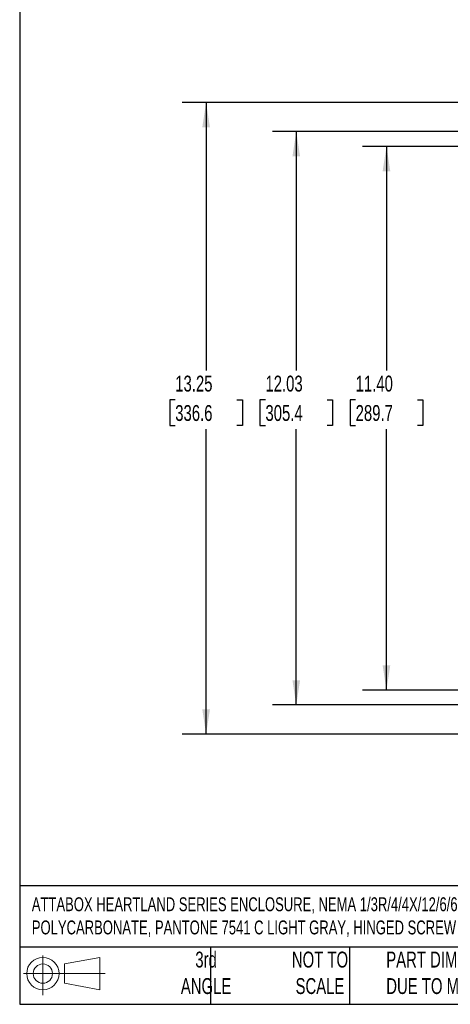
# Model space of a CAD drawing. Header units: inches. Extents: x 1 to 43, y 1 to 33.
# Tile 1 of 20: x 1 to 10, y 1 to 21.6. Entities that reach past the tile are written whole.
import ezdxf

# ---------------------------------------------------------------- set-up
doc = ezdxf.new("R2010")
doc.units = ezdxf.units.IN
doc.header["$LTSCALE"] = 4
doc.header["$MEASUREMENT"] = 0
doc.layers.add('DIMENSIONS', color=140, linetype='Continuous', lineweight=25)
doc.layers.add('TEXT', color=140, linetype='Continuous', lineweight=25)
doc.styles.add('SLDTEXTSTYLE0', font='TXT', dxfattribs={"width": 0.7})
doc.dimstyles.new('SLDDIMSTYLE0', dxfattribs={"dimtxt": 0.339844, "dimasz": 0.52, "dimexe": 0, "dimexo": 0.0625, "dimgap": 0.084961, "dimtad": 0, "dimtih": 1, "dimtoh": 1, "dimrnd": 1e-09, "dimzin": 12, "dimdsep": 46, "dimtxsty": 'SLDTEXTSTYLE0', "dimsah": 1, "dimcen": 0.09, "dimadec": 0, "dimazin": 3, "dimtfac": 1, "dimtofl": 0, "dimtmove": 0, "dimatfit": 3, "dimfxl": 0, "dimfrac": 2, "dimtolj": 1, "dimtzin": 12, "dimarcsym": 0})
doc.dimstyles.new('SLDDIMSTYLE2', dxfattribs={"dimtxt": 0.339844, "dimasz": 0.52, "dimexe": 0, "dimexo": 0.0625, "dimgap": 0.084961, "dimtad": 0, "dimtih": 1, "dimtoh": 1, "dimrnd": 1e-09, "dimzin": 4, "dimdsep": 46, "dimtxsty": 'SLDTEXTSTYLE0', "dimsah": 1, "dimcen": 0.09, "dimadec": 0, "dimazin": 1, "dimtfac": 1, "dimtofl": 0, "dimtmove": 0, "dimatfit": 3, "dimfxl": 0, "dimfrac": 2, "dimtolj": 1, "dimtzin": 12, "dimarcsym": 0})

# ---------------------------------------------------------------- blocks, each defined once
blk = doc.blocks.new('Block11')
at = {"color": 7, "linetype": 'Continuous', "lineweight": 18}
for p, q in [((0.408, 0.836), (0.408, 0)), ((0.863, 0.656), (1.602, 0.792)), ((0.863, 0.251), (0.863, 0.656)), ((1.602, 0.792), (1.602, 0.115)), ((0, 0.454), (1.712, 0.454)), ((0.863, 0.251), (1.602, 0.115))]:
    blk.add_line(p, q, dxfattribs=at)
for radius in [0.339, 0.202]:
    blk.add_circle((0.408, 0.454), radius, dxfattribs=at)
blk = doc.blocks.new('Block12')
at = {"color": 7, "linetype": 'Continuous'}
blk.add_blockref('Block11', (0, 0), dxfattribs=at)
blk = doc.blocks.new('_D_4')
at = {"layer": 'DIMENSIONS'}
for p, q in [((12.106, 19.302), (6.295, 19.302)), ((6.795, 19.302), (6.795, 14.294)), ((6.149, 13.678), (6.035, 13.678)), ((6.035, 13.678), (6.035, 13.138)), ((7.442, 13.678), (7.556, 13.678)), ((7.556, 13.678), (7.556, 13.138)), ((6.035, 13.138), (6.149, 13.138)), ((6.795, 7.277), (6.795, 13.062)), ((7.556, 13.138), (7.442, 13.138)), ((12.106, 7.277), (6.295, 7.277))]:
    blk.add_line(p, q, dxfattribs=at)
for points in [[(6.795, 19.302), (6.715, 18.782), (6.875, 18.782)], [(6.795, 7.277), (6.875, 7.797), (6.715, 7.797)]]:
    blk.add_solid(points, dxfattribs=at)
at = {"layer": 'DIMENSIONS', "char_height": 0.3333, "attachment_point": 1, "style": 'SLDTEXTSTYLE0'}
for s, insert in [('12.03', (6.149, 14.184)), ('305.4', (6.149, 13.567))]:
    blk.add_mtext(s, dxfattribs=dict(at, insert=insert))
blk = doc.blocks.new('_D_6')
at = {"layer": 'DIMENSIONS'}
for p, q in [((10.959, 18.991), (8.185, 18.991)), ((8.685, 18.991), (8.685, 14.294)), ((8.039, 13.678), (7.925, 13.678)), ((7.925, 13.678), (7.925, 13.138)), ((9.332, 13.678), (9.446, 13.678)), ((9.446, 13.678), (9.446, 13.138)), ((7.925, 13.138), (8.039, 13.138)), ((8.685, 7.587), (8.685, 13.062)), ((9.446, 13.138), (9.332, 13.138)), ((10.959, 7.587), (8.185, 7.587))]:
    blk.add_line(p, q, dxfattribs=at)
for points in [[(8.685, 18.991), (8.605, 18.471), (8.765, 18.471)], [(8.685, 7.587), (8.765, 8.107), (8.605, 8.107)]]:
    blk.add_solid(points, dxfattribs=at)
at = {"layer": 'DIMENSIONS', "char_height": 0.3333, "attachment_point": 1, "style": 'SLDTEXTSTYLE0'}
for s, insert in [('11.40', (8.039, 14.184)), ('289.7', (8.039, 13.567))]:
    blk.add_mtext(s, dxfattribs=dict(at, insert=insert))
blk = doc.blocks.new('_D_7')
at = {"layer": 'DIMENSIONS'}
for p, q in [((12.272, 19.914), (4.406, 19.914)), ((4.906, 19.914), (4.906, 14.294)), ((4.259, 13.678), (4.145, 13.678)), ((4.145, 13.678), (4.145, 13.138)), ((5.552, 13.678), (5.666, 13.678)), ((5.666, 13.678), (5.666, 13.138)), ((4.145, 13.138), (4.259, 13.138)), ((4.906, 6.664), (4.906, 13.062)), ((5.666, 13.138), (5.552, 13.138)), ((12.272, 6.664), (4.406, 6.664))]:
    blk.add_line(p, q, dxfattribs=at)
for points in [[(4.906, 19.914), (4.826, 19.394), (4.986, 19.394)], [(4.906, 6.664), (4.986, 7.184), (4.826, 7.184)]]:
    blk.add_solid(points, dxfattribs=at)
at = {"layer": 'DIMENSIONS', "char_height": 0.3333, "attachment_point": 1, "style": 'SLDTEXTSTYLE0'}
for s, insert in [('13.25', (4.259, 14.184)), ('336.6', (4.259, 13.567))]:
    blk.add_mtext(s, dxfattribs=dict(at, insert=insert))

msp = doc.modelspace()

# ---------------------------------------------------------------- linework, layer by layer
at = {"layer": 'TEXT'}
for p, q in [((1, 33), (1, 1)), ((43, 3.484), (1, 3.484)), ((43, 2.2), (1, 2.2)), ((5, 2.2), (5, 1)), ((7.907, 2.2), (7.907, 1)), ((1, 1), (43, 1))]:
    msp.add_line(p, q, dxfattribs=at)

# ---------------------------------------------------------------- block references
msp.add_blockref('Block12', (1.077, 1.19), dxfattribs=at)

# ---------------------------------------------------------------- texts
at = {"layer": 'TEXT', "style": 'SLDTEXTSTYLE0'}
for s, insert, char_height, attachment_point in [('ATTABOX HEARTLAND SERIES ENCLOSURE, NEMA 1/3R/4/4X/12/6/6P, 10 X 8 X 3IN (HXWXD), WALL MOUNT, ^JPOLYCARBONATE, PANTONE 7541 C LIGHT GRAY, HINGED SCREW COVER.', (1.254, 3.244), 0.291667, 1), ('3rd^JANGLE', (4.905, 2.105), 0.3333, 2), ('NOT TO^JSCALE', (7.292, 2.105), 0.33333, 2), ("PART DIMENSIONS MAY DIFFER SLIGHTLY ^JDUE TO MANUFACTURER'S VARIANCES", (8.68, 2.105), 0.33333, 1)]:
    msp.add_mtext(s, dxfattribs=dict(at, insert=insert, char_height=char_height, attachment_point=attachment_point))

# ---------------------------------------------------------------- dimensions: what is measured, and where the dimension line sits
at = {"layer": 'DIMENSIONS'}
for base, p1, p2, dimstyle, picture, middle in [((4.906, 6.664), (12.472, 19.914), (12.472, 6.664), 'SLDDIMSTYLE0', '_D_7', (4.906, 13.678)), ((6.7954932, 7.2766312), (12.3058514, 19.3016313), (12.3058514, 7.2766312), 'SLDDIMSTYLE0', '_D_4', (6.7954932, 13.6778023)), ((8.685, 7.587), (11.159, 18.991), (11.159, 7.587), 'SLDDIMSTYLE2', '_D_6', (8.685, 13.678))]:
    dim = msp.add_linear_dim(base=base, p1=p1, p2=p2, angle=90, dimstyle=dimstyle, dxfattribs=at)
    dim.commit()
    dim.dimension.update_dxf_attribs({"geometry": picture, "text_midpoint": middle, "dimtype": 160})

doc.saveas('drawing.dxf')
